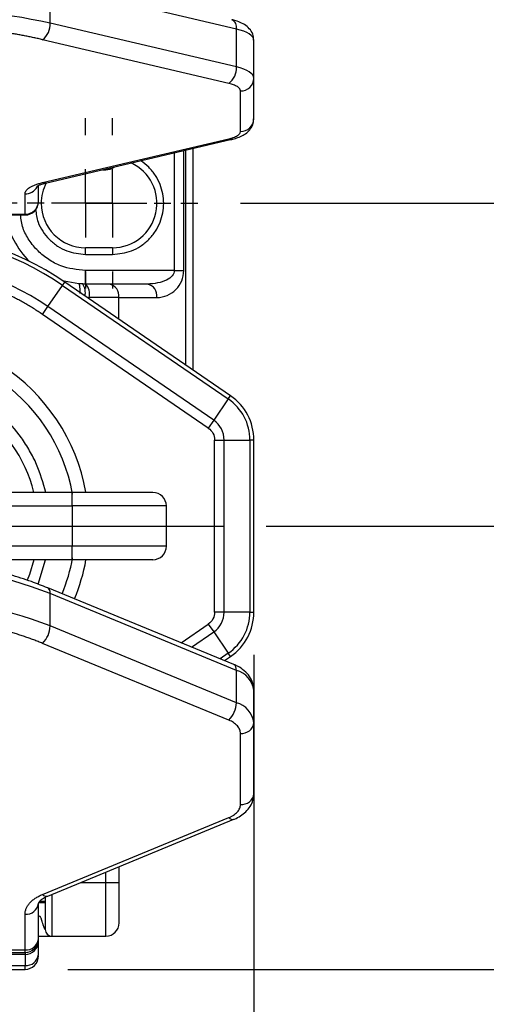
# Model space of a CAD drawing. Header units: millimetres. Extents: x 13 to 546, y 13 to 419.
# Tile 20 of 44: x 354 to 382, y 87 to 146. Entities that reach past the tile are written whole.
import ezdxf

# ---------------------------------------------------------------- set-up
doc = ezdxf.new("R2010")
doc.units = ezdxf.units.MM
doc.header["$LTSCALE"] = 2
doc.linetypes.add('SLD-Center', pattern=[19.05, 15.24, -1.27, 1.27, -1.27])
doc.linetypes.add('SLD-Solid', pattern=[0])
doc.layers.add('CENTER', color=40, linetype='SLD-Center')
doc.layers.add('DIMENSIONS', color=140, linetype='SLD-Solid', lineweight=25)
doc.styles.add('SLDTEXTSTYLE0', font='VERDANA.TTF')
doc.dimstyles.new('SLDDIMSTYLE0', dxfattribs={"dimtxt": 4.316016, "dimasz": 6.604, "dimexe": 0, "dimexo": 0.0625, "dimgap": 1.079004, "dimtad": 0, "dimtih": 1, "dimtoh": 1, "dimlfac": 1.25, "dimrnd": 1e-09, "dimzin": 4, "dimdsep": 46, "dimtxsty": 'SLDTEXTSTYLE0', "dimsah": 1, "dimcen": 0.09, "dimadec": 0, "dimazin": 1, "dimtfac": 1, "dimtmove": 0, "dimatfit": 0, "dimfxl": 0, "dimfrac": 2, "dimtolj": 1, "dimtzin": 12, "dimarcsym": 0})
doc.dimstyles.new('SLDDIMSTYLE1', dxfattribs={"dimtxt": 4.316016, "dimasz": 6.604, "dimexe": 0, "dimexo": 0.0625, "dimgap": 1.079004, "dimtad": 0, "dimtih": 1, "dimtoh": 1, "dimlfac": 1.25, "dimrnd": 1e-09, "dimzin": 4, "dimdsep": 46, "dimtxsty": 'SLDTEXTSTYLE0', "dimsah": 1, "dimcen": 0.09, "dimadec": 0, "dimazin": 1, "dimtfac": 1, "dimtofl": 0, "dimtmove": 0, "dimatfit": 3, "dimfxl": 0, "dimfrac": 2, "dimtolj": 1, "dimtzin": 12, "dimarcsym": 0})

# ---------------------------------------------------------------- blocks, each defined once
blk = doc.blocks.new('_D_7')
at = {"layer": 'DIMENSIONS'}
for p, q in [((358.809, 220.524), (427.56, 220.524)), ((421.21, 220.524), (421.21, 180.296)), ((414.797, 172.47), (413.348, 172.47)), ((413.348, 172.47), (413.348, 165.611)), ((427.623, 172.47), (429.072, 172.47)), ((429.072, 172.47), (429.072, 165.611)), ((413.348, 165.611), (414.797, 165.611)), ((429.072, 165.611), (427.623, 165.611)), ((421.21, 134.924), (421.21, 164.644)), ((367.481, 134.924), (427.56, 134.924))]:
    blk.add_line(p, q, dxfattribs=at)
for points in [[(421.21, 220.524), (420.194, 213.92), (422.226, 213.92)], [(421.21, 134.924), (422.226, 141.528), (420.194, 141.528)]]:
    blk.add_solid(points, dxfattribs=at)
at = {"layer": 'DIMENSIONS', "char_height": 4.2333, "attachment_point": 1, "style": 'SLDTEXTSTYLE0'}
for s, insert in [('107.0', (413.002, 178.813)), ('4.21', (414.797, 170.987))]:
    blk.add_mtext(s, dxfattribs=dict(at, insert=insert))
blk = doc.blocks.new('_D_8')
at = {"layer": 'DIMENSIONS'}
for p, q in [((358.809, 220.524), (449.035, 220.524)), ((442.685, 220.524), (442.685, 173.425)), ((436.272, 165.599), (434.823, 165.599)), ((434.823, 165.599), (434.823, 158.739)), ((449.097, 165.599), (450.547, 165.599)), ((450.547, 165.599), (450.547, 158.739)), ((434.823, 158.739), (436.272, 158.739)), ((450.547, 158.739), (449.097, 158.739)), ((442.685, 115.724), (442.685, 157.773)), ((369.007, 115.724), (449.035, 115.724))]:
    blk.add_line(p, q, dxfattribs=at)
for points in [[(442.685, 220.524), (441.669, 213.92), (443.701, 213.92)], [(442.685, 115.724), (443.701, 122.328), (441.669, 122.328)]]:
    blk.add_solid(points, dxfattribs=at)
at = {"layer": 'DIMENSIONS', "char_height": 4.2333, "attachment_point": 1, "style": 'SLDTEXTSTYLE0'}
for s, insert in [('131.0', (434.477, 171.942)), ('5.16', (436.272, 164.116))]:
    blk.add_mtext(s, dxfattribs=dict(at, insert=insert))
blk = doc.blocks.new('_D_9')
at = {"layer": 'DIMENSIONS'}
for p, q in [((358.809, 220.524), (469.718, 220.524)), ((463.368, 220.524), (463.368, 161.509)), ((456.956, 153.683), (455.506, 153.683)), ((455.506, 153.683), (455.506, 146.823)), ((469.781, 153.683), (471.23, 153.683)), ((471.23, 153.683), (471.23, 146.823)), ((455.506, 146.823), (456.956, 146.823)), ((471.23, 146.823), (469.781, 146.823)), ((463.368, 89.352), (463.368, 145.857)), ((357.209, 89.352), (469.718, 89.352))]:
    blk.add_line(p, q, dxfattribs=at)
for points in [[(463.368, 220.524), (462.352, 213.92), (464.384, 213.92)], [(463.368, 89.352), (464.384, 95.956), (462.352, 95.956)]]:
    blk.add_solid(points, dxfattribs=at)
at = {"layer": 'DIMENSIONS', "char_height": 4.2333, "attachment_point": 1, "style": 'SLDTEXTSTYLE0'}
for s, insert in [('164.0', (455.16, 160.026)), ('6.46', (456.956, 152.2))]:
    blk.add_mtext(s, dxfattribs=dict(at, insert=insert))
blk = doc.blocks.new('_D_10')
at = {"layer": 'DIMENSIONS'}
for p, q in [((325.869, 108.069), (325.869, 63.002)), ((368.269, 108.069), (368.269, 63.002)), ((325.869, 69.352), (313.169, 69.352)), ((341.783, 69.352), (340.333, 69.352)), ((340.333, 69.352), (340.333, 62.493)), ((354.608, 69.352), (356.057, 69.352)), ((356.057, 69.352), (356.057, 62.493)), ((368.269, 69.352), (380.969, 69.352)), ((340.333, 62.493), (341.783, 62.493)), ((356.057, 62.493), (354.608, 62.493))]:
    blk.add_line(p, q, dxfattribs=at)
for points in [[(325.869, 69.352), (319.265, 70.368), (319.265, 68.336)], [(368.269, 69.352), (374.873, 68.336), (374.873, 70.368)]]:
    blk.add_solid(points, dxfattribs=at)
at = {"layer": 'DIMENSIONS', "char_height": 4.2333, "attachment_point": 1, "style": 'SLDTEXTSTYLE0'}
for s, insert in [('53.0', (341.783, 75.695)), ('2.09', (341.783, 67.869))]:
    blk.add_mtext(s, dxfattribs=dict(at, insert=insert))
blk = doc.blocks.new('SW_CENTERMARKSYMBOL_10')
at = {"layer": 'CENTER', "color": 0}
for p, q in [((0, 4.064), (0, 5.072)), ((0, 0), (0, 2.032)), ((-4.064, 0), (-5.072, 0)), ((0, 0), (-2.032, 0)), ((0, 0), (0, -2.032)), ((0, 0), (2.032, 0)), ((4.064, 0), (5.072, 0)), ((0, -4.064), (0, -5.072))]:
    blk.add_line(p, q, dxfattribs=at)
blk = doc.blocks.new('SW_CENTERMARKSYMBOL_11')
at = {"layer": 'CENTER', "color": 0}
for p, q in [((0, 4.064), (0, 5.072)), ((0, 0), (0, 2.032)), ((-4.064, 0), (-5.072, 0)), ((0, 0), (-2.032, 0)), ((0, 0), (0, -2.032)), ((0, 0), (2.032, 0)), ((4.064, 0), (5.072, 0)), ((0, -4.064), (0, -5.072))]:
    blk.add_line(p, q, dxfattribs=at)
blk = doc.blocks.new('SW_CENTERMARKSYMBOL_12')
at = {"layer": 'CENTER', "color": 0}
for p, q in [((0, 4.064), (0, 19.398)), ((0, 0), (0, 2.032)), ((-4.064, 0), (-19.398, 0)), ((0, 0), (-2.032, 0)), ((0, 0), (0, -2.032)), ((0, 0), (2.032, 0)), ((4.064, 0), (19.398, 0)), ((0, -4.064), (0, -19.398))]:
    blk.add_line(p, q, dxfattribs=at)
blk = doc.blocks.new('SW_CENTERMARKSYMBOL_13')
at = {"layer": 'CENTER', "color": 0}
for p, q in [((0, 4.064), (0, 19.398)), ((0, 0), (0, 2.032)), ((-4.064, 0), (-19.398, 0)), ((0, 0), (-2.032, 0)), ((0, 0), (0, -2.032)), ((0, 0), (2.032, 0)), ((4.064, 0), (19.398, 0)), ((0, -4.064), (0, -19.398))]:
    blk.add_line(p, q, dxfattribs=at)

msp = doc.modelspace()

# ---------------------------------------------------------------- linework, layer by layer
for p, q in [((356.1641, 145.6362), (356.1641, 147.8933)), ((367.2334, 145.2934), (356.1641, 147.8933)), ((367.2334, 143.0363), (356.1641, 145.6362)), ((367.2334, 143.0363), (367.2334, 145.2934)), ((366.7786, 142.0602), (355.7094, 144.6601)), ((368.2691, 142.3651), (368.2691, 144.6221)), ((368.2691, 139.9575), (368.2691, 142.3651)), ((367.4691, 139.2051), (367.4691, 141.6127)), ((355.7094, 136.1578), (366.7786, 138.7577)), ((355.8923, 136.1313), (366.9615, 138.7312)), ((363.5377, 137.927), (363.5377, 130.9238)), ((364.1034, 130.9238), (364.1034, 138.0599)), ((364.2005, 138.0827), (364.2005, 125.3148)), ((364.6691, 124.9934), (364.6691, 138.1928)), ((359.2662, 136.9238), (359.4691, 136.9238)), ((359.4691, 136.9238), (359.4691, 136.9714)), ((355.4691, 135.0303), (355.4691, 135.9926)), ((354.6691, 134.2779), (354.6691, 135.4855)), ((355.6291, 134.9238), (355.462, 134.9238)), ((339.4691, 134.2779), (354.6691, 134.2779)), ((339.4691, 134.2303), (354.6691, 134.2303)), ((354.6691, 134.2303), (354.6691, 134.2779)), ((359.8691, 132.2838), (358.2691, 132.2838)), ((358.2691, 131.8838), (358.2691, 132.2838)), ((358.2691, 131.8838), (359.8691, 131.8838)), ((359.8691, 132.2838), (359.8691, 131.8838)), ((358.2691, 130.1238), (358.2691, 130.9238)), ((363.5377, 130.9238), (358.2691, 130.9238)), ((363.5377, 130.9238), (364.1034, 130.9238)), ((356.0264, 128.781), (356.8927, 130.0438)), ((356.8927, 130.0438), (357.0252, 130.2371)), ((356.8927, 130.0438), (366.7468, 123.2839)), ((366.8793, 123.4772), (357.0252, 130.2371)), ((359.675, 130.1238), (359.3948, 130.1238)), ((361.9377, 130.1238), (359.675, 130.1238)), ((360.2407, 129.3238), (358.4833, 129.3238)), ((360.2407, 129.3238), (362.5034, 129.3238)), ((360.2407, 128.0313), (360.2407, 129.3238)), ((355.7064, 128.3146), (356.0264, 128.781)), ((365.5605, 121.5547), (355.7064, 128.3146)), ((365.8805, 122.0211), (356.0264, 128.781)), ((366.7468, 123.2839), (365.8805, 122.0211)), ((366.7468, 123.2839), (366.8793, 123.4772)), ((365.8805, 122.0211), (365.5605, 121.5547)), ((365.9377, 110.6091), (365.9377, 120.8384)), ((365.9377, 120.8384), (366.5034, 120.8384)), ((366.5034, 110.6091), (366.5034, 120.8384)), ((366.5034, 120.8384), (368.0348, 120.8384)), ((368.0348, 120.8384), (368.0348, 110.6091)), ((368.2691, 120.8384), (368.0348, 120.8384)), ((368.2691, 110.6091), (368.2691, 120.8384)), ((357.4691, 117.7238), (336.6691, 117.7238)), ((357.4691, 116.9238), (357.4691, 117.7238)), ((336.6691, 116.9238), (357.4691, 116.9238)), ((363.0691, 116.9238), (357.4691, 116.9238)), ((357.4691, 116.9238), (357.4691, 114.5238)), ((363.0691, 114.5238), (363.0691, 116.9238)), ((357.4691, 114.5238), (336.6691, 114.5238)), ((357.4691, 113.7238), (357.4691, 114.5238)), ((363.0691, 114.5238), (357.4691, 114.5238)), ((357.4691, 113.7238), (336.6691, 113.7238)), ((355.4451, 112.2669), (355.888, 113.7238)), ((367.0837, 107.4862), (356.0145, 112.0531)), ((356.1641, 109.7815), (356.1641, 111.7066)), ((367.2334, 107.1397), (356.1641, 111.7066)), ((366.5034, 110.6091), (365.9377, 110.6091)), ((368.0348, 110.6091), (366.5034, 110.6091)), ((368.0348, 110.6091), (368.2691, 110.6091)), ((367.2334, 105.2146), (356.1641, 109.7815)), ((363.9419, 108.7825), (365.5605, 109.8928)), ((365.5605, 109.8928), (365.8805, 109.4264)), ((364.5663, 108.5249), (365.8805, 109.4264)), ((365.8805, 109.4264), (366.7468, 108.1636)), ((366.7786, 104.1799), (355.7094, 108.7467)), ((366.7468, 108.1636), (366.2567, 107.8274)), ((366.5154, 107.7207), (366.8793, 107.9704)), ((366.8793, 107.9704), (366.7468, 108.1636)), ((367.2334, 105.2146), (367.2334, 107.1397)), ((368.2691, 104.0355), (368.2691, 105.9607)), ((368.2691, 99.8065), (368.2691, 104.0355)), ((367.4691, 99.1648), (367.4691, 103.3938)), ((355.7094, 93.8119), (366.7786, 98.3787)), ((356.0145, 93.714), (367.0837, 98.2809)), ((359.4691, 94.5238), (359.4691, 95.1393)), ((360.2691, 94.5238), (360.2691, 95.4694)), ((357.9771, 94.5238), (359.4691, 94.5238)), ((359.4691, 91.3238), (359.4691, 94.5238)), ((359.4691, 94.5238), (360.2691, 94.5238)), ((356.2691, 93.8191), (356.2691, 91.3238)), ((355.4691, 91.1516), (355.4691, 93.2726)), ((355.482, 93.3238), (355.8691, 93.3238)), ((355.5434, 93.4032), (355.8691, 93.4032)), ((354.6691, 90.5098), (354.6691, 92.6309)), ((355.4691, 91.03), (355.4691, 91.1516)), ((355.4691, 90.2314), (355.4691, 91.03)), ((356.2691, 91.3238), (359.4691, 91.3238)), ((339.4691, 90.5098), (354.6691, 90.5098)), ((339.4691, 90.3519), (354.6691, 90.3519)), ((354.6691, 90.2376), (339.4691, 90.2376)), ((354.6691, 90.3519), (354.6691, 90.5098)), ((354.6691, 90.3519), (354.6691, 90.2376)), ((354.6691, 90.2376), (354.6691, 89.5897)), ((339.4691, 89.5897), (354.6691, 89.5897)), ((339.4691, 89.3523), (354.6691, 89.3523)), ((354.6691, 89.3523), (354.6691, 89.5897))]:
    msp.add_line(p, q)
at = {"flags": 128}
for points in [[(368.2691, 144.6221), (368.2516, 144.7204), (368.1994, 144.8173), (368.1133, 144.9113), (367.9945, 145.0011), (367.8447, 145.0854), (367.6661, 145.1629), (367.4613, 145.2326), (367.2334, 145.2934)], [(368.2691, 142.3651), (368.2516, 142.4633), (368.1994, 142.5602), (368.1133, 142.6542), (367.9945, 142.744), (367.8447, 142.8283), (367.6661, 142.9059), (367.4613, 142.9755), (367.2334, 143.0363)], [(355.7094, 136.1578), (355.7089, 136.1576), (355.7084, 136.1575), (355.7079, 136.1574), (355.7074, 136.1573), (355.7069, 136.1572), (355.7064, 136.1571), (355.706, 136.157), (355.7055, 136.1568)], [(357.869, 130.1405), (356.9917, 130.2968), (356.8974, 130.3239)], [(355.1957, 113.7238), (354.9288, 112.8485), (354.7925, 112.5003)], [(356.1641, 111.7066), (356.1554, 111.8242), (356.1295, 111.9223), (356.0875, 111.9969), (356.0309, 112.0453), (356.0106, 112.0547)], [(367.2334, 107.1397), (367.2246, 107.2574), (367.1987, 107.3554), (367.1567, 107.43), (367.1002, 107.4784), (367.0837, 107.4862)], [(355.7094, 93.8119), (355.7089, 93.8117), (355.7084, 93.8115), (355.7079, 93.8113), (355.7074, 93.811), (355.7069, 93.8108), (355.7064, 93.8106), (355.706, 93.8104), (355.7055, 93.8102)]]:
    msp.add_lwpolyline(points, dxfattribs=at)
for centre, radius, start, end in [((347.0691, 104.0018), 42.6162, 77.677313, 102.322687), ((355.0275, 145.5718), 1.1385, 306.79565, 3.244071), ((366.7189, 145.3855), 0.5227, 349.847513, 62.337027), ((366.0967, 142.9719), 1.1385, 306.79565, 3.244071), ((367.4922, 142.3896), 0.7773, 268.296039, 358.188099), ((367.4922, 139.9821), 0.7773, 268.296039, 358.188099), ((366.9054, 138.9883), 0.2632, 241.20549, 281.975434), ((359.4691, 137.7238), 0.8, 270, 306.939283), ((359.8691, 134.9238), 2.64, 270, 65.377636), ((354.6801, 136.2902), 0.8048, 269.216666, 330.726368), ((358.2691, 134.9238), 2.64, 152.589692, 180), ((355.8322, 136.3872), 0.2629, 241.186994, 281.978375), ((355.8361, 136.3881), 0.2629, 241.189031, 282.355426), ((354.6691, 135.0303), 0.8, 270, 0), ((354.6922, 135.0549), 0.7773, 268.296039, 358.188099), ((358.2691, 134.9238), 2.64, 180, 270), ((358.2691, 134.9238), 4.8, 188.306525, 226.092551), ((347.0691, 115.7238), 17.6, 55.549907, 124.450093), ((347.0691, 115.7238), 17.3657, 55.549907, 124.450093), ((347.0691, 115.7238), 15.8343, 55.549907, 124.450093), ((357.221, 129.5841), 1.0328, 350.015197, 31.697339), ((357.5757, 129.5094), 0.9264, 348.438709, 41.541806), ((359.5336, 129.4238), 0.7141, 351.950533, 78.578246), ((361.7963, 129.4238), 0.7141, 351.950533, 78.578246), ((347.0691, 115.7238), 11.4, 10.185811, 57.049141), ((347.0691, 115.7238), 10.6, 10.344904, 57.049141), ((365.0691, 120.8384), 2.9657, 0, 55.549907), ((365.0691, 120.8384), 3.2, 0, 55.549907), ((347.0691, 115.7238), 8.3691, 13.82608, 57.049141), ((365.0691, 120.8384), 1.4343, 0, 55.549907), ((362.2691, 116.9238), 0.8, 0, 90), ((362.2691, 114.5238), 0.8, 270, 0), ((347.0691, 115.7238), 10.6, 337.680143, 349.73634), ((347.0691, 115.7238), 11.4, 337.673127, 349.859232), ((347.0691, 88.4562), 24.966, 68.635726, 111.364274), ((347.0691, 86.531), 24.966, 68.635726, 111.364274), ((365.0691, 110.6091), 1.4343, 304.450093, 0), ((365.0691, 110.6091), 2.9657, 304.450093, 0), ((365.0691, 110.6091), 3.2, 304.450093, 0), ((354.6512, 109.8291), 1.5137, 314.352797, 358.197555), ((366.8558, 105.7636), 1.427, 7.93844, 74.65646), ((365.7204, 105.2622), 1.5137, 314.352797, 358.197555), ((366.8558, 103.8384), 1.427, 7.93844, 74.65646), ((367.5404, 104.1244), 0.7341, 264.425111, 353.043863), ((367.5404, 99.8954), 0.7341, 264.425111, 353.043863), ((367.0112, 98.579), 0.3069, 220.72751, 283.527388), ((355.9382, 94.0105), 0.307, 220.721733, 283.373517), ((355.9417, 94.0116), 0.3064, 220.69624, 283.751906), ((354.7404, 93.3615), 0.7341, 264.425111, 353.043863), ((359.4691, 92.1238), 0.8, 270, 0), ((356.2691, 91.7238), 0.4, 180, 270), ((354.7404, 91.2405), 0.7341, 264.425111, 353.043863), ((354.6693, 91.1517), 0.7998, 269.987904, 359.987899), ((354.7404, 90.3203), 0.7341, 264.425111, 353.043863), ((354.6691, 90.1523), 0.8, 270, 0)]:
    msp.add_arc(centre, radius, start, end)
msp.add_ellipse((354.6691, 91.03), major_axis=(0.8, 0), ratio=0.9904161, start_param=4.712389, end_param=6.2831853)
for points, knots in [([(355.7094, 144.6601), (355.6226, 144.6802), (355.449, 144.7205), (355.1842, 144.7785), (354.9162, 144.8347), (354.6449, 144.889), (354.3703, 144.9414), (354.0924, 144.9918), (353.5659, 145.0827), (352.7753, 145.2034), (351.6928, 145.3364), (350.5748, 145.4421), (349.0364, 145.5448), (347.0691, 145.597), (345.102, 145.5448), (343.5636, 145.4421), (342.4457, 145.3365), (341.363, 145.2035), (340.5006, 145.0718), (339.8362, 144.9549), (339.3563, 144.8627), (338.8858, 144.765), (338.5812, 144.6951), (338.4288, 144.6601)], [0, 0, 0, 0, 0.0171613, 0.0343051, 0.0514387, 0.0685696, 0.0857051, 0.1028525, 0.1200193, 0.182108, 0.2442194, 0.3077931, 0.3713901, 0.5000022, 0.6286143, 0.692188, 0.7557849, 0.8178736, 0.8799851, 0.9100044, 0.9399869, 0.9699723, 1, 1, 1, 1]), ([(368.2508, 144.6271), (368.2542, 144.6886), (368.2645, 144.8779), (368.1212, 145.1793), (367.8684, 145.462), (367.551, 145.6545), (367.2454, 145.7772), (367.0367, 145.8272), (366.9585, 145.846)], [0, 0, 0, 0, 0.0901761, 0.277236, 0.4757281, 0.686849, 0.8826372, 1, 1, 1, 1]), ([(367.4691, 141.6127), (367.4686, 141.6235), (367.4675, 141.6451), (367.4587, 141.6773), (367.4447, 141.7093), (367.418, 141.7521), (367.3701, 141.805), (367.2896, 141.8659), (367.188, 141.9231), (367.0673, 141.975), (366.9316, 142.0216), (366.8296, 142.0473), (366.7786, 142.0602)], [0, 0, 0, 0, 0.061656, 0.12312638, 0.18462994, 0.24638515, 0.37308584, 0.50005352, 0.62675422, 0.75372191, 0.8767948, 1, 1, 1, 1]), ([(366.9594, 138.7328), (366.9769, 138.7362), (367.1086, 138.7622), (367.3349, 138.8378), (367.6369, 138.9701), (367.9119, 139.1594), (368.1338, 139.4255), (368.2642, 139.709), (368.2542, 139.8922), (368.2508, 139.9554)], [0, 0, 0, 0, 0.0253522, 0.1901435, 0.3668878, 0.5542281, 0.7322635, 0.9076059, 1, 1, 1, 1]), ([(366.7786, 138.7577), (366.8044, 138.7639), (366.856, 138.7765), (366.929, 138.7973), (366.9985, 138.8194), (367.087, 138.8512), (367.1879, 138.8947), (367.2894, 138.9518), (367.3701, 139.0128), (367.427, 139.076), (367.4626, 139.1404), (367.467, 139.1836), (367.4691, 139.2051)], [0, 0, 0, 0, 0.061656, 0.1231264, 0.1846299, 0.2463852, 0.3730858, 0.5000535, 0.6267542, 0.7537219, 0.8767948, 1, 1, 1, 1]), ([(359.8691, 131.8838), (360.2515, 131.9244), (360.8397, 131.9868), (361.5477, 132.3659), (362.0341, 132.7583), (362.4289, 133.2453), (362.7962, 133.9531), (362.9824, 134.9235), (362.7966, 135.8951), (362.4281, 136.601), (362.0406, 137.0899), (361.7083, 137.3368), (361.5442, 137.4588)], [0, 0, 0, 0, 0.1470413, 0.2261962, 0.3070309, 0.3878655, 0.4670204, 0.6140617, 0.761103, 0.8402579, 0.9210926, 1, 1, 1, 1]), ([(354.6691, 135.4855), (354.6699, 135.5017), (354.6715, 135.534), (354.6847, 135.5824), (354.7058, 135.6304), (354.7458, 135.6947), (354.8177, 135.7741), (354.9386, 135.8655), (355.0911, 135.9513), (355.2722, 136.029), (355.4759, 136.0989), (355.6289, 136.1375), (355.7055, 136.1568)], [0, 0, 0, 0, 0.0616722, 0.1231475, 0.1846448, 0.2463831, 0.3731296, 0.5000539, 0.6268003, 0.7537247, 0.8768182, 1, 1, 1, 1]), ([(355.3677, 135.9391), (355.3661, 135.9376), (355.3599, 135.9319), (355.4388, 135.984), (355.6079, 136.0554), (355.7887, 136.1036), (355.8889, 136.1304)], [0, 0, 0, 0, 0.1043521, 0.380852, 0.657109, 1, 1, 1, 1]), ([(358.2691, 130.9238), (357.7659, 130.9772), (356.9917, 131.0593), (356.0609, 131.5583), (355.4185, 132.074), (354.9081, 132.7166), (354.5008, 133.4314), (354.4343, 133.9656), (354.4014, 134.2303)], [0, 0, 0, 0, 0.269895, 0.4151842, 0.5635566, 0.7119291, 0.8572183, 1, 1, 1, 1]), ([(355.2992, 134.5562), (355.3293, 134.3002), (355.3834, 133.8391), (355.7134, 133.2459), (356.103, 132.7581), (356.5908, 132.366), (357.2983, 131.9868), (357.8867, 131.9244), (358.2691, 131.8838)], [0, 0, 0, 0, 0.1745233, 0.3144326, 0.4573111, 0.6001895, 0.7400988, 1, 1, 1, 1]), ([(355.7064, 128.3146), (355.6194, 128.3735), (355.4456, 128.4912), (355.1803, 128.6609), (354.9121, 128.8254), (354.6404, 128.9842), (354.3655, 129.1374), (354.0873, 129.2851), (353.5606, 129.5508), (352.7699, 129.9037), (351.6877, 130.2923), (350.5705, 130.6009), (349.0338, 130.901), (347.0691, 131.0536), (345.1046, 130.901), (343.5679, 130.6009), (342.4507, 130.2923), (341.3684, 129.9037), (340.5058, 129.5187), (339.8411, 129.177), (339.3607, 128.9074), (338.8895, 128.6216), (338.5845, 128.417), (338.4318, 128.3146)], [0, 0, 0, 0, 0.017169, 0.0343207, 0.0514623, 0.0686012, 0.0857446, 0.1029, 0.1200745, 0.1821681, 0.2442845, 0.3078462, 0.3714312, 0.5000022, 0.6285731, 0.6921348, 0.7557198, 0.8178134, 0.8799299, 0.9099628, 0.9399593, 0.9699587, 1, 1, 1, 1]), ([(363.5377, 130.9238), (363.5377, 130.819), (363.4961, 130.7144), (363.3358, 130.5209), (363.2172, 130.4321), (362.921, 130.284), (362.7435, 130.2247), (362.3565, 130.1446), (362.1472, 130.1238), (361.9377, 130.1238)], [0, 0, 0, 0, 0.25, 0.25, 0.5, 0.5, 0.75, 0.75, 1, 1, 1, 1]), ([(362.5034, 129.3238), (362.7129, 129.3238), (362.9222, 129.3654), (363.3092, 129.5257), (363.4867, 129.6443), (363.7829, 129.9405), (363.9015, 130.118), (364.0618, 130.505), (364.1034, 130.7143), (364.1034, 130.9238)], [0, 0, 0, 0, 0.25, 0.25, 0.5, 0.5, 0.75, 0.75, 1, 1, 1, 1]), ([(357.9377, 129.5669), (357.9385, 129.5929), (357.94, 129.6451), (357.9404, 129.7202), (357.9394, 129.7925), (357.9368, 129.8606), (357.9326, 129.9236), (357.927, 129.98), (357.9187, 130.0338), (357.9071, 130.0847), (357.8909, 130.1291), (357.8767, 130.1365), (357.869, 130.1405)], [0, 0, 0, 0, 0.0799889, 0.1612685, 0.2438582, 0.327775, 0.4130335, 0.4996473, 0.5848438, 0.6966585, 0.8350561, 1, 1, 1, 1]), ([(355.8962, 117.7238), (355.7408, 118.2892), (355.5041, 119.1498), (354.9557, 120.2159), (354.3127, 121.2233), (353.3681, 122.3329), (352.4458, 123.0027), (351.998, 123.3279)], [0, 0, 0, 0, 0.2506259, 0.3814443, 0.5123228, 0.763252, 1, 1, 1, 1]), ([(362.2691, 117.7238), (362.2691, 117.7238), (361.7634, 117.7238), (359.9631, 117.7238), (358.7421, 117.7238), (357.4691, 117.7238)], [0, 0, 0, 0, 0.5, 0.5, 1, 1, 1, 1]), ([(356.0081, 112.0473), (355.6922, 112.1752), (354.9757, 112.4655), (353.7884, 112.8328), (352.4959, 113.1575), (351.2347, 113.3968), (350.1168, 113.5514), (349.0993, 113.6491), (348.1179, 113.7103), (347.4277, 113.7184), (347.0691, 113.7226)], [0, 0, 0, 0, 0.1196047, 0.2712965, 0.4197467, 0.5610764, 0.6883649, 0.781837, 0.8866287, 1, 1, 1, 1]), ([(362.2691, 113.7238), (362.2685, 113.7238), (362.2673, 113.7238), (362.2573, 113.7238), (362.2413, 113.7238), (362.2189, 113.7238), (362.1742, 113.7238), (362.0896, 113.7238), (361.937, 113.7238), (361.7385, 113.7238), (361.4088, 113.7238), (360.8875, 113.7238), (360.2454, 113.7238), (359.681, 113.7238), (359.245, 113.7238), (358.7977, 113.7238), (358.4, 113.7238), (358.0536, 113.7238), (357.7619, 113.7238), (357.5668, 113.7238), (357.4691, 113.7238)], [0, 0, 0, 0, 0.0233353, 0.0466281, 0.0699098, 0.0932116, 0.1165649, 0.1783006, 0.2400921, 0.3044019, 0.3687678, 0.5000056, 0.6312435, 0.6955534, 0.7599192, 0.821655, 0.8834464, 0.9223093, 0.9611121, 1, 1, 1, 1]), ([(355.7094, 108.7467), (355.6226, 108.7821), (355.449, 108.8528), (355.1842, 108.9547), (354.9162, 109.0535), (354.6449, 109.1488), (354.3703, 109.2409), (354.0924, 109.3295), (353.5659, 109.4891), (352.7753, 109.7012), (351.6928, 109.9348), (350.5748, 110.1203), (349.0364, 110.3008), (347.0691, 110.3926), (345.102, 110.3008), (343.5636, 110.1204), (342.4457, 109.9348), (341.363, 109.7012), (340.5006, 109.4699), (339.8362, 109.2646), (339.3563, 109.1027), (338.8858, 108.9311), (338.5812, 108.8082), (338.4288, 108.7467)], [0, 0, 0, 0, 0.0171613, 0.0343051, 0.0514387, 0.0685696, 0.0857051, 0.1028525, 0.1200193, 0.182108, 0.2442194, 0.3077931, 0.3713901, 0.5000022, 0.6286143, 0.692188, 0.7557849, 0.8178736, 0.8799851, 0.9100044, 0.9399869, 0.9699723, 1, 1, 1, 1]), ([(368.2628, 105.9675), (368.2648, 105.982), (368.2881, 106.154), (368.1858, 106.4805), (367.9579, 106.8851), (367.6141, 107.2037), (367.3107, 107.3964), (367.1181, 107.4677), (367.08, 107.4818)], [0, 0, 0, 0, 0.0218878, 0.2596602, 0.4871236, 0.7176577, 0.9441408, 1, 1, 1, 1]), ([(367.4691, 103.3938), (367.4686, 103.4128), (367.4675, 103.4506), (367.4587, 103.5072), (367.4447, 103.5635), (367.418, 103.6387), (367.3701, 103.7317), (367.2896, 103.8386), (367.188, 103.9391), (367.0673, 104.0302), (366.9316, 104.112), (366.8296, 104.1572), (366.7786, 104.1799)], [0, 0, 0, 0, 0.061656, 0.1231264, 0.1846299, 0.2463852, 0.3730858, 0.5000535, 0.6267542, 0.7537219, 0.8767948, 1, 1, 1, 1]), ([(367.0818, 98.2829), (367.0948, 98.2874), (367.2356, 98.3355), (367.4799, 98.4779), (367.8009, 98.7204), (368.0596, 99.0388), (368.2383, 99.4091), (368.2544, 99.6781), (368.2621, 99.8072)], [0, 0, 0, 0, 0.0187493, 0.2027431, 0.3989193, 0.6012413, 0.8085215, 1, 1, 1, 1]), ([(366.7786, 98.3787), (366.8044, 98.3898), (366.856, 98.4118), (366.929, 98.4483), (366.9985, 98.4872), (367.087, 98.5431), (367.1879, 98.6194), (367.2894, 98.7198), (367.3701, 98.8268), (367.427, 98.9379), (367.4626, 99.0511), (367.467, 99.1269), (367.4691, 99.1648)], [0, 0, 0, 0, 0.061656, 0.1231264, 0.1846299, 0.2463852, 0.3730858, 0.5000535, 0.6267542, 0.7537219, 0.8767948, 1, 1, 1, 1]), ([(354.6691, 92.6309), (354.6699, 92.6594), (354.6715, 92.7162), (354.6847, 92.8011), (354.7058, 92.8855), (354.7458, 92.9984), (354.8177, 93.1379), (354.9386, 93.2984), (355.0911, 93.4491), (355.2722, 93.5857), (355.4759, 93.7085), (355.6289, 93.7763), (355.7055, 93.8102)], [0, 0, 0, 0, 0.0616722, 0.1231475, 0.1846448, 0.2463831, 0.3731296, 0.5000539, 0.6268003, 0.7537247, 0.8768182, 1, 1, 1, 1]), ([(355.4718, 93.2768), (355.4703, 93.2849), (355.4677, 93.2999), (355.5393, 93.418), (355.7101, 93.5595), (355.8749, 93.6624), (356.0003, 93.7066), (356.0125, 93.7109)], [0, 0, 0, 0, 0.2962981, 0.5426768, 0.7414197, 0.9748182, 1, 1, 1, 1]), ([(355.8691, 93.6396), (355.8691, 93.5904), (355.8691, 93.3527), (355.8691, 92.9783), (355.8691, 92.5292), (355.8691, 92.1683), (355.8691, 91.8193), (355.8691, 91.7613), (355.8691, 91.7238)], [0, 0, 0, 0, 0.0428433, 0.2067365, 0.3707528, 0.5346461, 0.6986624, 1, 1, 1, 1]), ([(355.8691, 91.7238), (355.8687, 91.7244), (355.8678, 91.7256), (355.861, 91.736), (355.851, 91.7528), (355.8379, 91.7763), (355.8225, 91.8065), (355.8053, 91.8433), (355.7868, 91.8866), (355.7675, 91.9364), (355.7477, 91.9928), (355.7278, 92.0558), (355.7025, 92.1477), (355.6748, 92.2495), (355.6466, 92.341), (355.6266, 92.4054), (355.6014, 92.4524), (355.5649, 92.4936), (355.5195, 92.5195), (355.486, 92.5223), (355.4691, 92.5238)], [0, 0, 0, 0, 0.0389081, 0.0772155, 0.1159377, 0.1560589, 0.1984659, 0.2439119, 0.2930107, 0.3462495, 0.4040112, 0.4665956, 0.5342384, 0.6719446, 0.7607874, 0.80078, 0.858701, 0.9084463, 0.9538893, 1, 1, 1, 1]), ([(355.4691, 91.3238), (355.8386, 91.3238), (355.9663, 91.3238), (356.1399, 91.3238), (356.1691, 91.3238), (356.2091, 91.3238), (356.2193, 91.3238), (356.2489, 91.3238), (356.2691, 91.3238), (356.2691, 91.3238)], [0, 0, 0, 0, 0.25, 0.25, 0.5, 0.5, 0.75, 0.75, 1, 1, 1, 1])]:
    msp.add_open_spline(points, degree=3, knots=knots)
for points in [[(358.0997, 130.1267), (358.0214, 130.1295), (357.9446, 130.1341), (357.869, 130.1405)], [(358.2691, 130.1238), (358.2131, 130.1238), (358.1566, 130.1247), (358.0997, 130.1267)], [(359.675, 130.1238), (359.2849, 130.1238), (358.8006, 130.1238), (358.2691, 130.1238)], [(365.5605, 121.5547), (365.7966, 121.3927), (365.9377, 121.1247), (365.9377, 120.8384)], [(365.9377, 110.6091), (365.9377, 110.3228), (365.7966, 110.0548), (365.5605, 109.8928)], [(360.2691, 92.1238), (360.2691, 92.1238), (360.2691, 93.1992), (360.2691, 94.5238)]]:
    msp.add_open_spline(points, degree=3)

# ---------------------------------------------------------------- block references
at = {"layer": 'CENTER'}
for name, p in [('SW_CENTERMARKSYMBOL_13', (347.0691, 161.3238)), ('SW_CENTERMARKSYMBOL_10', (358.2691, 134.9238)), ('SW_CENTERMARKSYMBOL_11', (359.8691, 134.9238)), ('SW_CENTERMARKSYMBOL_12', (347.0691, 115.7238))]:
    msp.add_blockref(name, p, dxfattribs=at)

# ---------------------------------------------------------------- dimensions: what is measured, and where the dimension line sits
at = {"layer": 'DIMENSIONS'}
for base, p2, picture, middle in [((463.3682, 89.3523), (354.6691, 89.3523), '_D_9', (463.3682, 153.6828)), ((421.21, 134.9238), (364.9411, 134.9238), '_D_7', (421.21, 172.4701)), ((442.6847, 115.7238), (366.4668, 115.7238), '_D_8', (442.6847, 165.599))]:
    dim = msp.add_linear_dim(base=base, p1=(356.2691, 220.5238), p2=p2, angle=90, dimstyle='SLDDIMSTYLE1', dxfattribs=at)
    dim.commit()
    dim.dimension.update_dxf_attribs({"geometry": picture, "text_midpoint": middle, "dimtype": 160})
dim = msp.add_linear_dim(base=(368.2691, 69.3521), p1=(325.8691, 110.6091), p2=(368.2691, 110.6091), dimstyle='SLDDIMSTYLE0', dxfattribs=at)
dim.commit()
dim.dimension.update_dxf_attribs({"geometry": '_D_10', "text_midpoint": (348.1953, 69.3521), "dimtype": 160})

doc.saveas('drawing.dxf')
